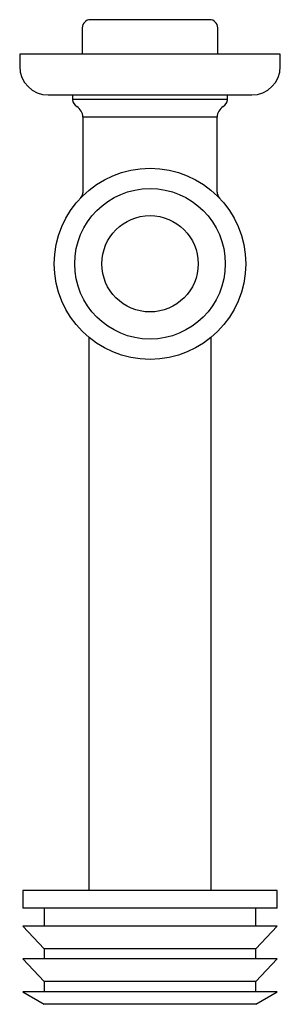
# Model space of a CAD drawing. Header units: millimetres. Extents: x 3902.108 to 3902.172, y 2265.79 to 2266.032.
import ezdxf

# ---------------------------------------------------------------- set-up
doc = ezdxf.new("R2010")
doc.units = ezdxf.units.MM
doc.layers.add('SANINDUSA', color=3, linetype='Continuous')

msp = doc.modelspace()

# ---------------------------------------------------------------- linework, layer by layer
at = {"layer": 'SANINDUSA'}
for p, q in [((3902.1548, 2266.03231), (3902.12555, 2266.03231)), ((3902.12355, 2266.03031), (3902.12355, 2266.02381)), ((3902.1568, 2266.02381), (3902.1568, 2266.03031)), ((3902.10818, 2266.02381), (3902.10818, 2266.02081)), ((3902.16998, 2266.02381), (3902.10818, 2266.02381)), ((3902.17218, 2266.02381), (3902.16998, 2266.02381)), ((3902.17218, 2266.02081), (3902.17218, 2266.02381)), ((3902.12118, 2266.0139), (3902.12118, 2266.01268)), ((3902.15918, 2266.01268), (3902.12118, 2266.01268)), ((3902.15918, 2266.01268), (3902.15918, 2266.0139)), ((3902.12368, 2266.00835), (3902.12368, 2265.9902)), ((3902.15668, 2266.00835), (3902.12368, 2266.00835)), ((3902.15668, 2265.9902), (3902.15668, 2266.00835)), ((3902.1232, 2265.98859), (3902.12323, 2265.98867)), ((3902.12518, 2265.95422), (3902.12518, 2265.89981)), ((3902.15518, 2265.89981), (3902.15518, 2265.95422)), ((3902.12518, 2265.89981), (3902.12518, 2265.81831)), ((3902.15518, 2265.81831), (3902.15518, 2265.89981)), ((3902.10897, 2265.81831), (3902.10897, 2265.81395)), ((3902.17138, 2265.81831), (3902.10897, 2265.81831)), ((3902.17138, 2265.81395), (3902.17138, 2265.81831)), ((3902.17138, 2265.81395), (3902.10897, 2265.81395)), ((3902.11418, 2265.81395), (3902.11418, 2265.80949)), ((3902.16618, 2265.80949), (3902.16618, 2265.81395)), ((3902.10897, 2265.80949), (3902.11418, 2265.80395)), ((3902.17138, 2265.80949), (3902.10897, 2265.80949)), ((3902.16618, 2265.80395), (3902.17138, 2265.80949)), ((3902.11418, 2265.80395), (3902.11418, 2265.80145)), ((3902.16618, 2265.80395), (3902.11418, 2265.80395)), ((3902.16618, 2265.80145), (3902.16618, 2265.80395)), ((3902.10897, 2265.80145), (3902.11418, 2265.79591)), ((3902.17138, 2265.80145), (3902.10897, 2265.80145)), ((3902.16618, 2265.79591), (3902.17138, 2265.80145)), ((3902.11418, 2265.79591), (3902.11418, 2265.79341)), ((3902.16618, 2265.79591), (3902.11418, 2265.79591)), ((3902.16618, 2265.79341), (3902.16618, 2265.79591)), ((3902.10897, 2265.79341), (3902.11418, 2265.79031)), ((3902.17138, 2265.79341), (3902.10897, 2265.79341)), ((3902.16618, 2265.79031), (3902.17138, 2265.79341)), ((3902.16618, 2265.79031), (3902.11418, 2265.79031))]:
    msp.add_line(p, q, dxfattribs=at)
for radius in [0.0235, 0.0185, 0.01183]:
    msp.add_circle((3902.14018, 2265.97231), radius, dxfattribs=at)
for centre, radius, start, end in [((3902.12555, 2266.03031), 0.002, 90, 180), ((3902.1548, 2266.03031), 0.002, 0, 90), ((3902.11518, 2266.02081), 0.007, 180, 270), ((3902.16518, 2266.02081), 0.007, 270, 0), ((3902.12318, 2266.01268), 0.002, 180, 240), ((3902.15718, 2266.01268), 0.002, 300, 0), ((3902.12068, 2266.00835), 0.003, 0, 60), ((3902.15968, 2266.00835), 0.003, 120, 180)]:
    msp.add_arc(centre, radius, start, end, dxfattribs=at)
for points, knots in [([(3902.11518, 2266.01381), (3902.11521, 2266.01381), (3902.11526, 2266.01381), (3902.11581, 2266.01381), (3902.11711, 2266.01381), (3902.11965, 2266.01381), (3902.12297, 2266.01381), (3902.12683, 2266.01381), (3902.13101, 2266.01381), (3902.13551, 2266.01381), (3902.1395, 2266.01381), (3902.1428, 2266.01381), (3902.14616, 2266.01381), (3902.15027, 2266.01381), (3902.15475, 2266.01381), (3902.15854, 2266.01381), (3902.16149, 2266.01381), (3902.16358, 2266.01381), (3902.16492, 2266.01381), (3902.16509, 2266.01381), (3902.16517, 2266.01381)], [0, 0, 0, 0, 0.0322353, 0.0644639, 0.1302114, 0.1959589, 0.2603401, 0.3221516, 0.3804699, 0.4387881, 0.5005996, 0.532835, 0.5650635, 0.630811, 0.6965585, 0.7609398, 0.8227512, 0.8810695, 0.9393877, 1, 1, 1, 1]), ([(3902.12368, 2265.99025), (3902.12366, 2265.98997), (3902.12362, 2265.98941), (3902.12336, 2265.98891), (3902.12323, 2265.98867)], [0, 0, 0, 0, 0.4999882, 1, 1, 1, 1]), ([(3902.15743, 2265.98828), (3902.15736, 2265.98837), (3902.1571, 2265.98866), (3902.15677, 2265.98933), (3902.15671, 2265.98993), (3902.15668, 2265.99025)], [0, 0, 0, 0, 0.16063, 0.555846, 1, 1, 1, 1])]:
    msp.add_open_spline(points, degree=3, knots=knots, dxfattribs=at)

doc.saveas('drawing.dxf')
